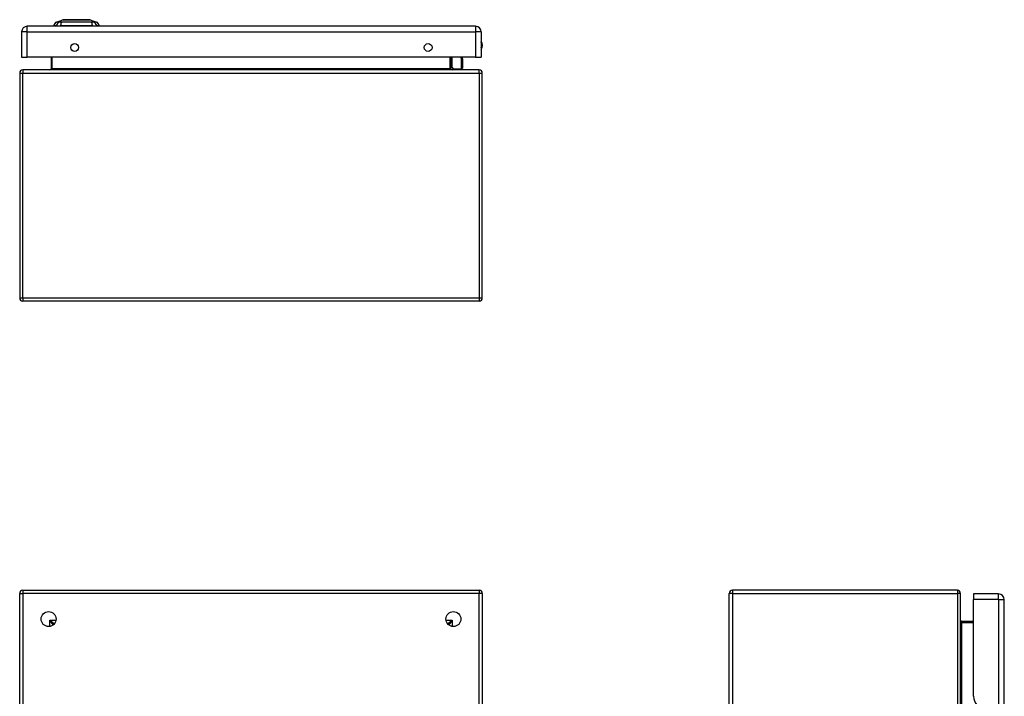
# Model space of a CAD drawing. Header units: inches. Extents: x 9.2 to 84.3, y 6 to 56.3.
# Tile 3 of 7: x 9.2 to 34.7, y 38.7 to 56.3. Entities that reach past the tile are written whole.
import ezdxf

# ---------------------------------------------------------------- set-up
doc = ezdxf.new("R2010")
doc.units = ezdxf.units.IN
doc.header["$MEASUREMENT"] = 0
doc.layers.add('Visible Edges(ANSI)', color=7, linetype='Continuous', lineweight=25)
doc.layers.add('Visible Tangent Edges(ANSI)', color=7, linetype='Continuous', lineweight=25)

msp = doc.modelspace()

# ---------------------------------------------------------------- linework, layer by layer
at = {"layer": 'Visible Edges(ANSI)'}
for p, q in [((10.112, 56.244), (10.272, 56.306)), ((10.986, 56.306), (11.145, 56.244)), ((9.205, 55.989), (9.205, 55.335)), ((20.977, 56.135), (9.351, 56.135)), ((10.106, 56.151), (10.038, 56.151)), ((10.106, 56.151), (10.217, 56.151)), ((11.04, 56.151), (10.217, 56.151)), ((11.04, 56.151), (11.151, 56.151)), ((11.219, 56.151), (11.151, 56.151)), ((21.123, 55.989), (21.123, 55.335)), ((9.205, 55.335), (9.351, 55.335)), ((20.977, 55.335), (9.351, 55.335)), ((9.967, 55.335), (9.967, 55.032)), ((20.341, 55.032), (20.341, 55.335)), ((20.625, 55.335), (20.636, 55.278)), ((20.636, 55.275), (20.636, 55.051)), ((20.977, 55.335), (21.123, 55.335)), ((9.154, 54.917), (9.154, 49.085)), ((21.07, 55.001), (9.238, 55.001)), ((20.387, 55.037), (20.347, 55.076)), ((20.401, 55.031), (20.617, 55.031)), ((21.154, 49.085), (21.154, 54.917)), ((21.07, 49.001), (9.238, 49.001)), ((9.154, 21.588), (9.154, 41.42)), ((9.238, 41.504), (21.07, 41.504)), ((21.154, 41.42), (21.154, 21.588)), ((27.559, 21.588), (27.559, 41.42)), ((33.475, 41.504), (27.643, 41.504)), ((33.559, 21.588), (33.559, 41.42)), ((33.893, 41.406), (33.893, 41.26)), ((34.547, 41.406), (33.893, 41.406)), ((33.893, 38.749), (33.893, 41.26)), ((34.693, 21.749), (34.693, 41.26)), ((10.061, 40.638), (10.051, 40.638)), ((20.257, 40.638), (20.248, 40.638)), ((33.893, 40.691), (33.59, 40.691)), ((10.02, 40.607), (10.02, 40.597)), ((20.288, 40.607), (20.288, 40.597))]:
    msp.add_line(p, q, dxfattribs=at)
at = {"layer": 'Visible Edges(ANSI)', "flags": 128}
msp.add_lwpolyline([(10.984, 56.306), (10.983, 56.306), (10.982, 56.306), (10.98, 56.306), (10.977, 56.306), (10.973, 56.306), (10.969, 56.306), (10.963, 56.306), (10.957, 56.306), (10.95, 56.306), (10.942, 56.306), (10.933, 56.306), (10.924, 56.306), (10.914, 56.306), (10.903, 56.306), (10.892, 56.306), (10.88, 56.306), (10.867, 56.306), (10.854, 56.306), (10.84, 56.306), (10.826, 56.306), (10.812, 56.306), (10.796, 56.306), (10.781, 56.306), (10.765, 56.306), (10.748, 56.306), (10.732, 56.306), (10.715, 56.306), (10.698, 56.306), (10.681, 56.306), (10.664, 56.306), (10.646, 56.306), (10.629, 56.306), (10.611, 56.306), (10.594, 56.306), (10.576, 56.306), (10.559, 56.306), (10.542, 56.306), (10.525, 56.306), (10.509, 56.306), (10.492, 56.306), (10.476, 56.306), (10.461, 56.306), (10.446, 56.306), (10.431, 56.306), (10.417, 56.306), (10.403, 56.306), (10.39, 56.306), (10.377, 56.306), (10.365, 56.306), (10.354, 56.306), (10.343, 56.306), (10.333, 56.306), (10.324, 56.306), (10.315, 56.306), (10.308, 56.306), (10.3, 56.306), (10.294, 56.306), (10.289, 56.306), (10.284, 56.306), (10.28, 56.306), (10.277, 56.306), (10.275, 56.306), (10.274, 56.306), (10.274, 56.306)], dxfattribs=at)
at = {"layer": 'Visible Edges(ANSI)'}
for centre, radius in [((10.58, 55.585), 0.102), ((19.748, 55.585), 0.102), ((9.904, 40.754), 0.195), ((20.404, 40.754), 0.195)]:
    msp.add_circle(centre, radius, dxfattribs=at)
for centre, radius, start, end in [((10.155, 56.134), 0.118, 111.2505, 171.3991), ((10.274, 56.301), 0.00492, 90.2088, 111.2505), ((10.984, 56.301), 0.00492, 68.7495, 89.7912), ((11.102, 56.134), 0.118, 8.6009, 68.7495), ((9.351, 55.989), 0.146, 90, 180), ((10.097, 56.159), 0.0394, 191.537, 216.8699), ((11.16, 56.159), 0.0394, 323.1301, 348.463), ((20.977, 55.989), 0.146, 0, 90), ((20.97, 55.643), 0.188, 324.6864, 35.3136), ((20.617, 55.275), 0.0197, 0, 10.9409), ((9.238, 54.917), 0.084, 90, 180), ((9.936, 55.032), 0.031, 270, 0), ((20.361, 55.09), 0.0197, 180, 225), ((20.372, 55.032), 0.031, 180, 270), ((20.401, 55.051), 0.0197, 225, 270), ((20.617, 55.051), 0.0197, 270, 0), ((21.07, 54.917), 0.084, 0, 90), ((9.238, 49.085), 0.084, 180, 270), ((21.07, 49.085), 0.084, 270, 0), ((9.238, 41.42), 0.084, 90, 180), ((21.07, 41.42), 0.084, 0, 90), ((27.643, 41.42), 0.084, 90, 180), ((33.475, 41.42), 0.084, 0, 90), ((34.547, 41.26), 0.146, 0, 90), ((10.051, 40.607), 0.031, 90, 180), ((20.257, 40.607), 0.031, 0, 90), ((33.59, 40.722), 0.031, 180, 270), ((34.205, 38.749), 0.312, 180, 270)]:
    msp.add_arc(centre, radius, start, end, dxfattribs=at)
at = {"layer": 'Visible Tangent Edges(ANSI)'}
for p, q in [((10.112, 56.244), (10.272, 56.306)), ((9.351, 55.989), (9.205, 55.989)), ((9.351, 55.989), (9.351, 56.135)), ((9.351, 55.335), (9.351, 55.989)), ((9.351, 55.989), (20.977, 55.989)), ((20.977, 56.135), (20.977, 55.989)), ((20.977, 55.989), (20.977, 55.335)), ((21.123, 55.989), (20.977, 55.989)), ((9.998, 55.032), (9.998, 55.335)), ((20.31, 55.335), (20.31, 55.032)), ((20.361, 55.335), (20.361, 55.072)), ((20.617, 55.264), (20.604, 55.335)), ((20.617, 55.031), (20.617, 55.264)), ((9.154, 54.917), (9.238, 54.917)), ((9.238, 55.001), (9.238, 54.917)), ((9.238, 54.917), (21.07, 54.917)), ((9.238, 49.085), (9.238, 54.917)), ((9.998, 55.032), (9.967, 55.032)), ((20.31, 55.032), (9.998, 55.032)), ((20.31, 55.032), (20.341, 55.032)), ((20.361, 55.072), (20.401, 55.031)), ((21.07, 54.917), (21.07, 55.001)), ((21.07, 54.917), (21.154, 54.917)), ((21.07, 54.917), (21.07, 49.085)), ((9.154, 49.085), (9.238, 49.085)), ((9.238, 49.085), (9.238, 49.001)), ((9.238, 49.085), (21.07, 49.085)), ((21.07, 49.085), (21.07, 49.001)), ((21.07, 49.085), (21.154, 49.085)), ((9.154, 41.42), (9.238, 41.42)), ((9.238, 41.504), (9.238, 41.42)), ((21.07, 41.42), (9.238, 41.42)), ((9.238, 41.42), (9.238, 21.588)), ((21.07, 41.504), (21.07, 41.42)), ((21.154, 41.42), (21.07, 41.42)), ((21.07, 21.588), (21.07, 41.42)), ((27.643, 41.42), (27.559, 41.42)), ((27.643, 41.504), (27.643, 41.42)), ((27.643, 41.42), (33.475, 41.42)), ((27.643, 41.42), (27.643, 21.588)), ((33.475, 41.504), (33.475, 41.42)), ((33.475, 41.42), (33.475, 21.588)), ((33.559, 41.42), (33.475, 41.42)), ((34.547, 41.26), (34.547, 41.406)), ((34.547, 41.26), (33.893, 41.26)), ((34.547, 41.26), (34.547, 21.749)), ((34.547, 41.26), (34.693, 41.26)), ((9.936, 40.722), (10.051, 40.638)), ((10.02, 40.607), (9.936, 40.722)), ((9.936, 40.722), (10.097, 40.722)), ((9.936, 40.562), (9.936, 40.722)), ((20.212, 40.722), (20.372, 40.722)), ((20.257, 40.638), (20.372, 40.722)), ((20.372, 40.722), (20.288, 40.607)), ((20.372, 40.722), (20.372, 40.562)), ((33.59, 40.691), (33.59, 40.66)), ((33.59, 40.66), (33.893, 40.66)), ((33.59, 37.937), (33.59, 40.66))]:
    msp.add_line(p, q, dxfattribs=at)
at = {"layer": 'Visible Tangent Edges(ANSI)', "flags": 128}
for points in [[(10.189, 56.245), (10.181, 56.245), (10.175, 56.245), (10.17, 56.245), (10.164, 56.245), (10.16, 56.245), (10.155, 56.245), (10.15, 56.245), (10.146, 56.245), (10.142, 56.245), (10.138, 56.244), (10.135, 56.244), (10.131, 56.244), (10.128, 56.244), (10.126, 56.244), (10.123, 56.244), (10.121, 56.244), (10.119, 56.244), (10.117, 56.244), (10.116, 56.244), (10.114, 56.244), (10.113, 56.244), (10.113, 56.244), (10.112, 56.244), (10.112, 56.244)], [(10.21, 56.245), (10.209, 56.245), (10.208, 56.245), (10.207, 56.245), (10.206, 56.245), (10.205, 56.245), (10.204, 56.245), (10.203, 56.245), (10.202, 56.245), (10.201, 56.245), (10.2, 56.245), (10.199, 56.245), (10.198, 56.245), (10.197, 56.245), (10.196, 56.245), (10.195, 56.245), (10.195, 56.245), (10.194, 56.245), (10.193, 56.245), (10.192, 56.245), (10.192, 56.245), (10.191, 56.245), (10.19, 56.245), (10.189, 56.245), (10.189, 56.245)], [(10.24, 56.245), (10.239, 56.245), (10.237, 56.245), (10.236, 56.245), (10.235, 56.245), (10.233, 56.245), (10.232, 56.245), (10.231, 56.245), (10.229, 56.245), (10.228, 56.245), (10.227, 56.245), (10.225, 56.245), (10.224, 56.245), (10.223, 56.245), (10.222, 56.245), (10.22, 56.245), (10.219, 56.245), (10.218, 56.245), (10.217, 56.245), (10.216, 56.245), (10.214, 56.245), (10.213, 56.245), (10.212, 56.245), (10.211, 56.245), (10.21, 56.245)], [(11.017, 56.245), (10.984, 56.245), (10.953, 56.245), (10.921, 56.245), (10.89, 56.245), (10.858, 56.244), (10.826, 56.244), (10.793, 56.244), (10.761, 56.244), (10.728, 56.244), (10.695, 56.244), (10.662, 56.244), (10.629, 56.244), (10.596, 56.244), (10.563, 56.244), (10.53, 56.244), (10.497, 56.244), (10.465, 56.244), (10.432, 56.244), (10.4, 56.244), (10.368, 56.245), (10.336, 56.245), (10.305, 56.245), (10.274, 56.245), (10.24, 56.245)], [(10.272, 56.306), (10.272, 56.306), (10.272, 56.306), (10.273, 56.306), (10.274, 56.306), (10.276, 56.306), (10.277, 56.306), (10.279, 56.306), (10.281, 56.306), (10.284, 56.306), (10.287, 56.306), (10.29, 56.306), (10.293, 56.306), (10.297, 56.306), (10.301, 56.306), (10.305, 56.306), (10.309, 56.306), (10.314, 56.306), (10.319, 56.306), (10.324, 56.306), (10.33, 56.306), (10.335, 56.306), (10.341, 56.306), (10.348, 56.306), (10.354, 56.306)], [(10.354, 56.306), (10.356, 56.306), (10.358, 56.306), (10.359, 56.306), (10.361, 56.306), (10.363, 56.306), (10.365, 56.306), (10.367, 56.306), (10.369, 56.306), (10.371, 56.306), (10.373, 56.306), (10.375, 56.306), (10.377, 56.306), (10.379, 56.306), (10.38, 56.306), (10.382, 56.306), (10.385, 56.306), (10.387, 56.306), (10.389, 56.306), (10.391, 56.306), (10.393, 56.306), (10.395, 56.306), (10.397, 56.306), (10.399, 56.306), (10.401, 56.306)], [(10.401, 56.306), (10.417, 56.306), (10.434, 56.306), (10.452, 56.306), (10.47, 56.306), (10.489, 56.306), (10.508, 56.306), (10.527, 56.306), (10.547, 56.306), (10.567, 56.306), (10.588, 56.306), (10.608, 56.306), (10.629, 56.306), (10.649, 56.306), (10.67, 56.306), (10.69, 56.306), (10.711, 56.306), (10.73, 56.306), (10.75, 56.306), (10.769, 56.306), (10.788, 56.306), (10.806, 56.306), (10.823, 56.306), (10.84, 56.306), (10.856, 56.306)], [(10.856, 56.306), (10.858, 56.306), (10.86, 56.306), (10.863, 56.306), (10.865, 56.306), (10.867, 56.306), (10.869, 56.306), (10.871, 56.306), (10.873, 56.306), (10.875, 56.306), (10.877, 56.306), (10.879, 56.306), (10.881, 56.306), (10.883, 56.306), (10.885, 56.306), (10.887, 56.306), (10.889, 56.306), (10.89, 56.306), (10.892, 56.306), (10.894, 56.306), (10.896, 56.306), (10.898, 56.306), (10.9, 56.306), (10.902, 56.306), (10.903, 56.306)], [(10.903, 56.306), (10.91, 56.306), (10.916, 56.306), (10.922, 56.306), (10.928, 56.306), (10.933, 56.306), (10.938, 56.306), (10.943, 56.306), (10.948, 56.306), (10.953, 56.306), (10.957, 56.306), (10.961, 56.306), (10.964, 56.306), (10.968, 56.306), (10.971, 56.306), (10.974, 56.306), (10.976, 56.306), (10.978, 56.306), (10.98, 56.306), (10.982, 56.306), (10.983, 56.306), (10.984, 56.306), (10.985, 56.306), (10.985, 56.306), (10.986, 56.306)], [(11.069, 56.245), (11.067, 56.245), (11.066, 56.245), (11.064, 56.245), (11.063, 56.245), (11.061, 56.245), (11.059, 56.245), (11.058, 56.245), (11.056, 56.245), (11.054, 56.245), (11.052, 56.245), (11.05, 56.245), (11.047, 56.245), (11.045, 56.245), (11.043, 56.245), (11.041, 56.245), (11.038, 56.245), (11.036, 56.245), (11.033, 56.245), (11.031, 56.245), (11.028, 56.245), (11.025, 56.245), (11.023, 56.245), (11.02, 56.245), (11.017, 56.245)], [(11.145, 56.244), (11.145, 56.244), (11.145, 56.244), (11.144, 56.244), (11.143, 56.244), (11.142, 56.244), (11.14, 56.244), (11.139, 56.244), (11.137, 56.244), (11.134, 56.244), (11.132, 56.244), (11.129, 56.244), (11.126, 56.244), (11.123, 56.244), (11.119, 56.244), (11.115, 56.245), (11.111, 56.245), (11.107, 56.245), (11.103, 56.245), (11.098, 56.245), (11.093, 56.245), (11.088, 56.245), (11.082, 56.245), (11.077, 56.245), (11.069, 56.245)]]:
    msp.add_lwpolyline(points, dxfattribs=at)
at = {"layer": 'Visible Tangent Edges(ANSI)'}
for centre, radius, start, end in [((10.274, 56.301), 0.00492, 90.2088, 111.2505), ((20.97, 55.643), 0.168, 335.7439, 24.2561)]:
    msp.add_arc(centre, radius, start, end, dxfattribs=at)
for centre, major_axis, ratio, start_param, end_param in [((10.216, 56.131), (0.016, 0.117), 0.948273, 0.391156, 1.528426), ((10.254, 56.131), (-0.005, 0.118), 0.314585, 0.249322, 1.386592), ((11.003, 56.131), (0.005, 0.118), 0.314585, 4.896593, 6.033863), ((11.041, 56.131), (-0.016, 0.117), 0.948273, 4.754759, 5.892029), ((20.617, 55.275), (0.0193, 0.0037), 0.526442, 4.610972, 6.283185), ((20.617, 55.275), (0.0197, 0), 0.533433, 4.712389, 6.283185), ((9.936, 55.032), (0.062, 0), 0.5, 4.712389, 6.283185), ((20.372, 55.032), (-0.062, 0), 0.5, 0, 1.570796), ((20.361, 55.09), (-0.0197, 0), 0.91745, 0, 1.570796), ((20.361, 55.09), (-0.0139, -0.0139), 0.852462, 0, 0.864875), ((33.59, 40.722), (0, -0.062), 0.5, 4.712389, 6.283185)]:
    msp.add_ellipse(centre, major_axis=major_axis, ratio=ratio, start_param=start_param, end_param=end_param, dxfattribs=at)

doc.saveas('drawing.dxf')
